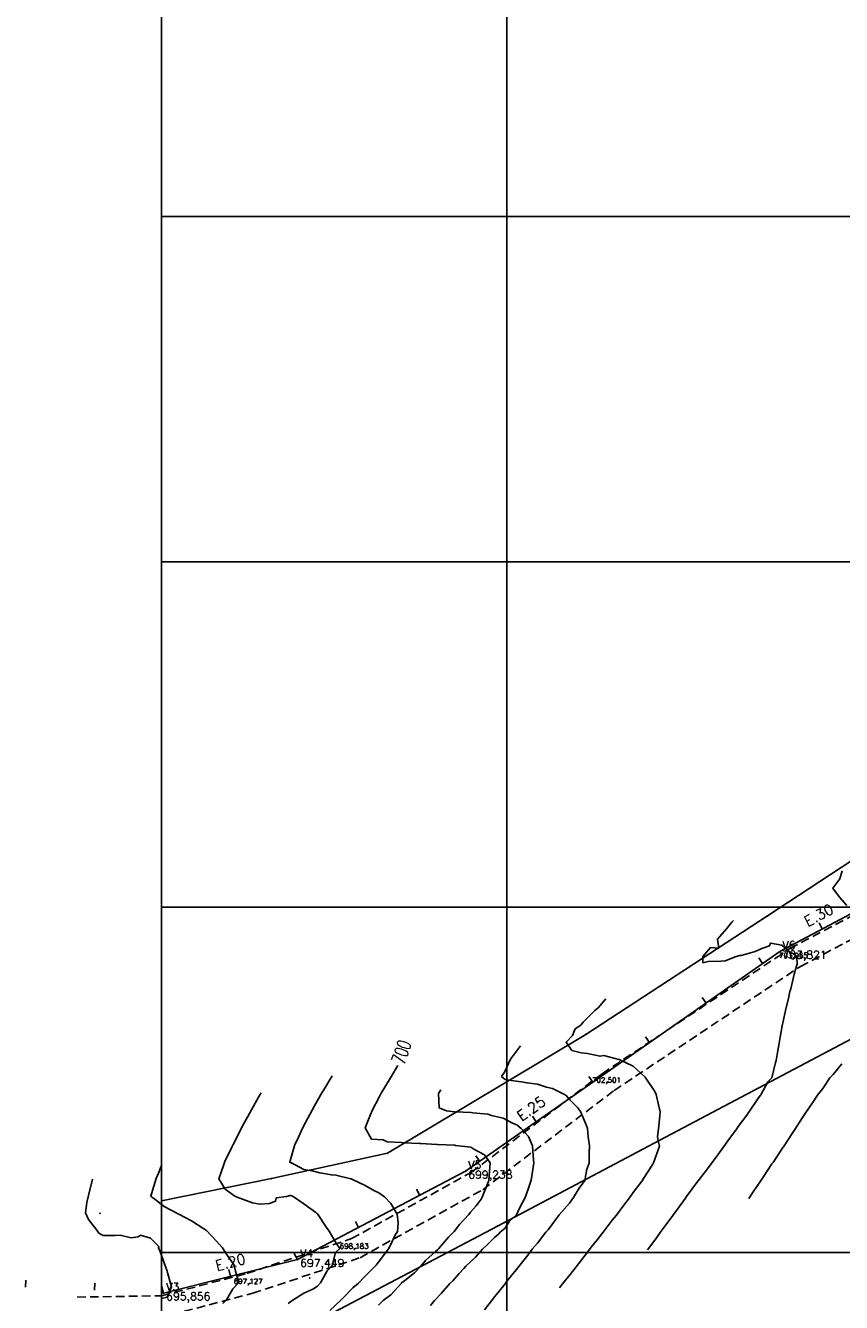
# Model space of a CAD drawing. Header units: millimetres. Extents: x 198958 to 201093, y 8706297 to 8708300.
# Tile 2 of 28: x 198961 to 199197, y 8707085 to 8707455. Entities that reach past the tile are written whole.
import ezdxf
from ezdxf.enums import TextEntityAlignment as Align

# ---------------------------------------------------------------- set-up
doc = ezdxf.new("R2010")
doc.units = ezdxf.units.MM
doc.header["$LTSCALE"] = 5
doc.linetypes.add('DASHED', pattern=[0.75, 0.5, -0.25])
for name, color, linetype in [('$CURVAS1', 30, 'Continuous'), ('$CURVAS2', 40, 'Continuous'), ('BORDO', 7, 'Continuous'), ('CERCA', 3, 'CERCA_LINE'), ('EIXO', 7, 'Continuous'), ('EST_20', 2, 'Continuous'), ('ESTACAO', 4, 'Continuous'), ('ESTRADA_BARRO', 9, 'DASHED'), ('LINHA_RECAL', 4, 'Continuous'), ('MALHA', 9, 'Continuous'), ('TEXTO$CURVA', 2, 'Continuous'), ('TEXTO_1', 2, 'Continuous'), ('TXT_EIXOCOTA', 7, 'Continuous'), ('TXT_ESTACAO', 2, 'Continuous'), ('TXT_ESTCOTA', 2, 'Continuous')]:
    doc.layers.add(name, color=color, linetype=linetype)
doc.styles.add('GEOSIS', font='ROMANS.SHX')
doc.styles.add('ROMANS', font='romans.shx', dxfattribs={"width": 0.85})
doc.linetypes.add('CERCA_LINE', pattern='A,0.5,-0.2,["X",Standard,S=0.1,R=0,X=-0.1,Y=-0.05],-0.25', length=0.95)

# ---------------------------------------------------------------- blocks, each defined once
blk = doc.blocks.new('20')
at = {"layer": 'EST_20'}
blk.add_line((0, 0), (0, 2), dxfattribs=at)

msp = doc.modelspace()

# ---------------------------------------------------------------- linework, layer by layer
at = {"layer": '$CURVAS1'}
for points in [[(199198.487, 8707200.504, 705), (199196.421, 8707202.876, 705), (199194.45, 8707205.521, 705), (199196.443, 8707208.151, 705), (199197.14, 8707210.51, 705)], [(199062.888, 8707084.762, 700), (199064.248, 8707086.091, 700), (199066.432, 8707087.685, 700), (199069.484, 8707091.068, 700), (199069.659, 8707091.248, 700), (199069.971, 8707091.508, 700), (199073.238, 8707094.099, 700), (199075.087, 8707096.043, 700), (199076.461, 8707097.67, 700), (199079.381, 8707100.209, 700), (199079.942, 8707100.719, 700), (199080.267, 8707101.021, 700), (199083.085, 8707104.452, 700), (199084.737, 8707106.001, 700), (199086.285, 8707108.07, 700), (199088.984, 8707110.982, 700), (199089.516, 8707111.626, 700), (199091.122, 8707113.522, 700), (199092.616, 8707115.446, 700), (199092.863, 8707115.966, 700), (199094.687, 8707120.576, 700), (199094.842, 8707120.957, 700), (199094.839, 8707121.04, 700), (199095.159, 8707125.956, 700), (199093.533, 8707128.206, 700), (199090.466, 8707129.881, 700), (199089.649, 8707130.437, 700), (199085.139, 8707131, 700), (199084.937, 8707131.027, 700), (199084.91, 8707131.028, 700), (199080.052, 8707131.276, 700), (199079.793, 8707131.286, 700), (199075.15, 8707131.492, 700), (199074.695, 8707131.507, 700), (199070.24, 8707131.691, 700), (199069.549, 8707131.825, 700), (199065.371, 8707131.972, 700), (199064.168, 8707132.617, 700), (199060.797, 8707132.837, 700), (199058.949, 8707136.114, 700), (199060.57, 8707139.892, 700), (199060.988, 8707141.105, 700), (199063.063, 8707144.939, 700), (199063.668, 8707146.094, 700), (199065.751, 8707149.591, 700), (199066.624, 8707151.081, 700), (199068.504, 8707154.115, 700)], [(199170.12, 8707115.627, 705), (199171.417, 8707117.517, 705), (199173.496, 8707120.612, 705), (199174.297, 8707121.783, 705), (199176.833, 8707125.598, 705), (199177.162, 8707126.079, 705), (199179.258, 8707129.269, 705), (199180.012, 8707130.402, 705), (199180.13, 8707130.583, 705), (199182.866, 8707134.72, 705), (199183.408, 8707135.569, 705), (199185.715, 8707139.048, 705), (199186.662, 8707140.555, 705), (199188.587, 8707143.33, 705), (199189.966, 8707145.54, 705), (199191.547, 8707147.433, 705), (199193.603, 8707150.525, 705), (199194.532, 8707151.485, 705), (199197.059, 8707154.573, 705)]]:
    msp.add_polyline3d(points, dxfattribs=at)
at = {"layer": '$CURVAS2'}
for points in [[(199165.637, 8707196.143, 704), (199165.222, 8707195.649, 704), (199163.683, 8707193.688, 704), (199161.056, 8707190.668, 704), (199161.437, 8707188.142, 704), (199158.978, 8707188.283, 704), (199157.345, 8707186.327, 704), (199156.764, 8707185.686, 704), (199156.754, 8707183.883, 704), (199158.391, 8707184.212, 704), (199161.977, 8707184.302, 704), (199163.277, 8707184.42, 704), (199166.456, 8707185.644, 704), (199167.511, 8707185.948, 704), (199167.858, 8707186.022, 704), (199171.923, 8707187.114, 704), (199173.86, 8707187.984, 704), (199176.073, 8707188.811, 704), (199176.365, 8707189.555, 704), (199179.669, 8707188.98, 704), (199181.964, 8707186.987, 704), (199183.094, 8707186.424, 704), (199183.698, 8707185.935, 704), (199184.064, 8707185.411, 704), (199184.133, 8707183.57, 704), (199183.222, 8707180.57, 704), (199182.27, 8707176.279, 704), (199182.02, 8707175.576, 704), (199181.588, 8707173.533, 704), (199180.827, 8707170.581, 704), (199180.621, 8707169.526, 704), (199179.766, 8707165.585, 704), (199179.191, 8707162.329, 704), (199178.896, 8707160.589, 704), (199178.375, 8707157.262, 704), (199178.061, 8707155.593, 704), (199177.828, 8707154.996, 704), (199176.803, 8707150.598, 704), (199175.631, 8707149.351, 704), (199173.623, 8707145.612, 704), (199172.92, 8707144.744, 704), (199170.143, 8707140.627, 704), (199170.037, 8707140.486, 704), (199169.529, 8707139.763, 704), (199167.033, 8707136.472, 704), (199166.587, 8707135.643, 704), (199164.083, 8707132.348, 704), (199162.918, 8707130.659, 704), (199161.133, 8707128.225, 704), (199159.196, 8707125.675, 704), (199158.14, 8707124.189, 704), (199155.425, 8707120.692, 704), (199155.105, 8707120.237, 704), (199153.708, 8707118.377, 704), (199152.117, 8707116.19, 704), (199151.737, 8707115.708, 704), (199149.15, 8707112.102, 704), (199148.094, 8707110.724, 704), (199146.173, 8707108.032, 704), (199144.455, 8707105.739, 704), (199143.194, 8707103.968, 704), (199140.818, 8707100.755, 704)], [(199128.703, 8707173.437, 703), (199126.449, 8707170.819, 703), (199125.501, 8707170.01, 703), (199123.808, 8707168.272, 703), (199122.144, 8707166.709, 703), (199121.45, 8707165.841, 703), (199119.815, 8707164.707, 703), (199119.064, 8707162.849, 703), (199117.202, 8707160.859, 703), (199118.863, 8707158.489, 703), (199121.546, 8707157.831, 703), (199123.404, 8707157.559, 703), (199127.039, 8707156.813, 703), (199128.147, 8707157.029, 703), (199132.49, 8707155.877, 703), (199132.573, 8707155.872, 703), (199132.753, 8707155.791, 703), (199136.6, 8707153.925, 703), (199139.976, 8707150.83, 703), (199140.028, 8707150.794, 703), (199140.06, 8707150.759, 703), (199142.91, 8707146.583, 703), (199143.306, 8707145.745, 703), (199143.976, 8707142.741, 703), (199144.472, 8707140.74, 703), (199144.344, 8707139.506, 703), (199143.964, 8707135.742, 703), (199143.704, 8707133.559, 703), (199143.83, 8707132.262, 703), (199144.223, 8707130.741, 703), (199142.509, 8707125.963, 703), (199142.426, 8707125.749, 703), (199142.411, 8707125.728, 703), (199142.311, 8707125.571, 703), (199139.566, 8707121.393, 703), (199139.228, 8707120.762, 703), (199136.601, 8707117.3, 703), (199135.554, 8707115.779, 703), (199133.597, 8707113.286, 703), (199131.753, 8707110.795, 703), (199130.579, 8707109.3, 703), (199127.886, 8707105.812, 703), (199127.537, 8707105.363, 703), (199126.261, 8707103.733, 703), (199124.475, 8707101.466, 703), (199123.982, 8707100.829, 703), (199121.415, 8707097.564, 703), (199120.07, 8707095.846, 703), (199118.369, 8707093.636, 703), (199116.182, 8707090.863, 703), (199115.318, 8707089.717, 703)], [(199093.52, 8707083.352, 702), (199095.58, 8707085.953, 702), (199096.599, 8707087.214, 702), (199099.511, 8707090.936, 702), (199099.659, 8707091.115, 702), (199100.168, 8707091.765, 702), (199102.732, 8707094.99, 702), (199103.457, 8707095.919, 702), (199105.817, 8707098.84, 702), (199107.41, 8707100.902, 702), (199108.9, 8707102.694, 702), (199111.341, 8707105.884, 702), (199111.978, 8707106.559, 702), (199114.124, 8707109.462, 702), (199114.992, 8707110.553, 702), (199115.227, 8707110.868, 702), (199118.167, 8707114.221, 702), (199119.313, 8707115.85, 702), (199121.006, 8707118.569, 702), (199122.58, 8707120.835, 702), (199123.237, 8707124.146, 702), (199123.843, 8707125.83, 702), (199123.904, 8707128.81, 702), (199123.984, 8707130.829, 702), (199123.61, 8707133.48, 702), (199123.346, 8707135.832, 702), (199123.019, 8707136.971, 702), (199121.333, 8707140.841, 702), (199120.53, 8707141.962, 702), (199118.309, 8707144.201, 702), (199117.256, 8707145.398, 702), (199116.534, 8707145.862, 702), (199113.266, 8707147.418, 702), (199111.531, 8707147.818, 702), (199108.893, 8707148.679, 702), (199105.916, 8707149.082, 702), (199104.265, 8707149.437, 702), (199100.517, 8707149.91, 702), (199099.554, 8707150.031, 702), (199098.499, 8707150.941, 702), (199099.383, 8707152.205, 702), (199101.081, 8707155.93, 702), (199101.925, 8707157.153, 702), (199103.956, 8707159.795, 702)], [(199048.726, 8707083.133, 699), (199051.97, 8707086.144, 699), (199052.136, 8707086.327, 699), (199052.523, 8707086.729, 699), (199055.453, 8707089.709, 699), (199057.032, 8707091.122, 699), (199058.848, 8707092.931, 699), (199062.01, 8707096.1, 699), (199062.173, 8707096.296, 699), (199062.783, 8707097.114, 699), (199065.195, 8707100.273, 699), (199065.861, 8707101.084, 699), (199067.767, 8707105.161, 699), (199068.342, 8707106.073, 699), (199068.56, 8707108.541, 699), (199068.236, 8707111.073, 699), (199066.409, 8707114.2, 699), (199064.551, 8707116.09, 699), (199062.948, 8707117.267, 699), (199061.458, 8707117.92, 699), (199059.004, 8707119.378, 699), (199055.32, 8707121.13, 699), (199054.95, 8707121.27, 699), (199054.807, 8707121.28, 699), (199050.512, 8707122.404, 699), (199049.238, 8707122.451, 699), (199045.83, 8707123.055, 699), (199043.663, 8707123.636, 699), (199041.277, 8707123.96, 699), (199037.51, 8707125.99, 699), (199037.287, 8707125.981, 699), (199037.156, 8707126.21, 699), (199037.259, 8707126.498, 699), (199038.652, 8707131.203, 699), (199039.287, 8707132.486, 699), (199040.935, 8707136.193, 699), (199041.727, 8707137.64, 699), (199043.621, 8707141.181, 699), (199044.343, 8707142.438, 699), (199046.483, 8707146.169, 699), (199047.031, 8707147.092, 699), (199049.456, 8707151.156, 699)], [(199036.72, 8707085.207, 698), (199037.427, 8707085.803, 698), (199038.024, 8707086.205, 698), (199041.232, 8707088.199, 698), (199043.803, 8707089.306, 698), (199045.222, 8707090.22, 698), (199046.029, 8707091.17, 698), (199048.02, 8707094.65, 698), (199049.396, 8707096.156, 698), (199050.396, 8707099.934, 698), (199051.645, 8707101.146, 698), (199050.55, 8707102.654, 698), (199048.595, 8707106.159, 698), (199047.831, 8707107.186, 698), (199045.152, 8707111.174, 698), (199044.927, 8707111.354, 698), (199044.672, 8707111.508, 698), (199041.26, 8707114.014, 698), (199038.123, 8707116.205, 698), (199037.488, 8707116.465, 698), (199037.233, 8707116.462, 698), (199036.204, 8707116.214, 698), (199033.264, 8707115.786, 698), (199033.062, 8707114.807, 698), (199031.315, 8707114.167, 698), (199028.508, 8707113.927, 698), (199026.406, 8707114.368, 698), (199022.654, 8707115.676, 698), (199022.16, 8707115.882, 698), (199021.218, 8707116.279, 698), (199018.398, 8707118.353, 698), (199016.592, 8707121.3, 698), (199017.97, 8707125.147, 698), (199018.325, 8707126.292, 698), (199020.333, 8707130.459, 698), (199020.722, 8707131.282, 698), (199022.868, 8707135.421, 698), (199023.31, 8707136.27, 698), (199025.479, 8707140.23, 698), (199026.045, 8707141.258, 698), (199028.144, 8707144.93, 698), (199028.899, 8707146.246, 698)], [(199080.89, 8707147.08, 701), (199080.276, 8707146.021, 701), (199080.405, 8707141.889, 701), (199082.567, 8707141.011, 701), (199084.84, 8707140.748, 701), (199085.099, 8707140.733, 701), (199089.738, 8707140.524, 701), (199090.224, 8707140.459, 701), (199094.503, 8707140.038, 701), (199095.603, 8707139.67, 701), (199098.93, 8707138.884, 701), (199101.715, 8707137.399, 701), (199102.935, 8707136.893, 701), (199104.168, 8707135.916, 701), (199106.257, 8707133.551, 701), (199107.446, 8707130.902, 701), (199107.79, 8707126.67, 701), (199107.841, 8707125.9, 701), (199107.724, 8707125.25, 701), (199107.076, 8707120.903, 701), (199106.171, 8707118.302, 701), (199105.313, 8707115.911, 701), (199103.793, 8707113.022, 701), (199102.795, 8707110.922, 701), (199100.764, 8707109.058, 701), (199099.429, 8707106.912, 701), (199098.149, 8707105.942, 701), (199097.622, 8707105.323, 701), (199096.469, 8707104.275, 701), (199094.235, 8707102.083, 701), (199093.025, 8707100.965, 701), (199090.96, 8707098.617, 701), (199088.16, 8707095.986, 701), (199087.606, 8707095.31, 701), (199086.192, 8707093.857, 701), (199084.352, 8707091.803, 701), (199083.524, 8707091.006, 701), (199081.152, 8707088.185, 701), (199079.071, 8707086.026, 701), (199077.924, 8707084.624, 701)], [(199017.781, 8707085.176, 697), (199018.819, 8707086.29, 697), (199020.641, 8707089.482, 697), (199022.41, 8707091.274, 697), (199021.418, 8707094.588, 697), (199021.014, 8707096.28, 697), (199018.873, 8707099.465, 697), (199017.711, 8707101.295, 697), (199015.831, 8707103.36, 697), (199013.058, 8707106.315, 697), (199012.506, 8707106.697, 697), (199011.979, 8707106.997, 697), (199008.725, 8707109.129, 697), (199004.978, 8707111.066, 697), (199004.76, 8707111.199, 697), (199004.406, 8707111.353, 697), (199000.794, 8707113.267, 697), (198997.697, 8707115.7, 697), (198997.17, 8707116.011, 697), (198996.885, 8707116.386, 697), (198997.069, 8707116.97, 697), (198998.498, 8707121.379, 697), (198999.102, 8707122.947, 697), (198999.902, 8707124.958, 697)], [(198980.036, 8707121.241, 696), (198980.02, 8707121.179, 696), (198978.833, 8707116.465, 696), (198978.377, 8707114.412, 696), (198977.965, 8707111.469, 696), (198978.874, 8707109.555, 696), (198981.242, 8707106.454, 696), (198981.856, 8707105.543, 696), (198983.068, 8707104.928, 696), (198986.549, 8707104.912, 696), (198988.028, 8707104.985, 696), (198991.226, 8707104.251, 696), (198993.275, 8707104.464, 696), (198993.896, 8707105.028, 696), (198996.782, 8707104.164, 696), (198999.31, 8707101.579, 696), (198999.056, 8707101.376, 696), (198999.458, 8707100.711, 696), (199001.001, 8707096.368, 696), (199001.515, 8707094.866, 696), (199002.49, 8707091.361, 696), (199002.937, 8707089.993, 696), (199001.63, 8707087.032, 696), (199000, 8707086.608, 696)]]:
    msp.add_polyline3d(points, dxfattribs=at)
at = {"layer": 'BORDO'}
msp.add_point((199042.872, 8707092.606, 697.54), dxfattribs=at)
at = {"layer": 'CERCA'}
for points in [[(199031.828, 8707121.388), (199065.452, 8707128.715), (199122.887, 8707163.127), (199175.531, 8707197.461), (199242.384, 8707241.289)], [(199201.724, 8707162.784), (199144.337, 8707132.457), (199097.318, 8707107.636), (199048.021, 8707081.599), (199024.922, 8707068.917), (199046.888, 8707049.182), (199063.436, 8707028.823)], [(199000, 8707114.923), (199031.828, 8707121.388)]]:
    msp.add_lwpolyline(points, dxfattribs=at)
for p in [(199175.533, 8707197.459, 704.448), (199122.889, 8707163.125, 703.462), (199144.339, 8707132.455, 703.024), (199065.454, 8707128.713, 699.67), (199031.829, 8707121.386, 698.803), (198982.212, 8707111.308, 696.278), (199097.32, 8707107.633, 700.732)]:
    msp.add_point(p, dxfattribs=at)
at = {"layer": 'EIXO'}
for p in [(199183.524, 8707185.387, 703.965), (199129.361, 8707149.3, 702.501), (199056.297, 8707101.214, 698.183), (199025.592, 8707091.023, 697.126)]:
    msp.add_point(p, dxfattribs=at)
at = {"layer": 'ESTACAO'}
for p in [(199179.078, 8707187.136, 703.821), (199088.06, 8707123.484, 699.238), (199039.375, 8707097.892, 697.449), (199000.572, 8707088.218, 695.856)]:
    msp.add_point(p, dxfattribs=at)
at = {"layer": 'ESTRADA_BARRO'}
for p, q in [((199181.986, 8707187.971), (199348.674, 8707275.975)), ((199185.059, 8707182.808), (199351.543, 8707270.705)), ((199127.623, 8707151.751), (199181.986, 8707187.971)), ((199131.095, 8707146.854), (199185.059, 8707182.808)), ((199089.761, 8707123.201), (199127.623, 8707151.751)), ((199093.038, 8707118.157), (199131.095, 8707146.854)), ((199055.085, 8707103.975), (199089.761, 8707123.201)), ((199057.505, 8707098.456), (199093.038, 8707118.157)), ((199024.737, 8707093.903), (199055.085, 8707103.975)), ((199026.444, 8707088.148), (199057.505, 8707098.456)), ((199000.041, 8707087.435), (199024.737, 8707093.903)), ((198975.545, 8707087.054), (199000.041, 8707087.435)), ((198999.308, 8707081.041), (199026.444, 8707088.148))]:
    msp.add_line(p, q, dxfattribs=at)
at = {"layer": 'LINHA_RECAL'}
msp.add_lwpolyline([(199000, 8707088.245), (199000.571, 8707088.22), (199039.374, 8707097.894), (199088.059, 8707123.486), (199179.076, 8707187.139), (199350.335, 8707277.958), (199489.56, 8707356.837), (199526.737, 8707384.241), (199539.368, 8707464.745)], dxfattribs=at)
at = {"layer": 'MALHA'}
for p, q in [((199000, 8708300), (199000, 8706900)), ((199000, 8708300), (199000, 8706900)), ((199100, 8708300), (199100, 8706900)), ((199100, 8708300), (199100, 8706900)), ((199000, 8707400), (199900, 8707400)), ((199000, 8707400), (199900, 8707400)), ((199000, 8707300), (199900, 8707300)), ((199000, 8707300), (199900, 8707300)), ((199000, 8707200), (199900, 8707200)), ((199000, 8707200), (199900, 8707200)), ((199000, 8707100), (199900, 8707100)), ((199000, 8707100), (199900, 8707100))]:
    msp.add_line(p, q, dxfattribs=at)

# ---------------------------------------------------------------- block references
at = {"layer": 'ESTRADA_BARRO'}
for p, rotation in [((199191.405, 8707193.676), 27.93733306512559), ((199174.122, 8707183.674), 34.9667958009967), ((199157.733, 8707172.212), 34.9667958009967), ((199141.343, 8707160.75), 34.9667958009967), ((199124.953, 8707149.288), 34.9667958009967), ((199108.564, 8707137.826), 34.9667958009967), ((199092.174, 8707126.364), 34.9667958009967), ((199074.801, 8707116.517), 27.72958857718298), ((199057.097, 8707107.211), 27.72958857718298), ((199039.394, 8707097.905), 27.72958857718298), ((199019.99, 8707093.062), 13.99839573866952), ((198960.622, 8707089.943), 357.530142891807), ((198980.603, 8707089.082), 357.530142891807), ((199000.584, 8707088.224), 13.99839573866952)]:
    msp.add_blockref('20', p, dxfattribs=dict(at, rotation=rotation))

# ---------------------------------------------------------------- texts
at = {"layer": 'TEXTO$CURVA', "style": 'GEOSIS', "width": 0.65}
msp.add_text('700', height=4, rotation=71.08116, dxfattribs=at).set_placement((199072.544, 8707156.974), align=Align.BOTTOM_CENTER)
at = {"layer": 'TEXTO_1', "style": 'ROMANS'}
for s, rotation, p in [('E.30', 27.93733, (199187.594, 8707193.475)), ('E.25', 34.9668, (199104.806, 8707137.159)), ('E.20', 13.9984, (199016.243, 8707093.784))]:
    msp.add_text(s, height=3, rotation=rotation, dxfattribs=at).set_placement(p, align=Align.BOTTOM_LEFT)
at = {"layer": 'TXT_EIXOCOTA', "style": 'GEOSIS'}
for s, p in [('703,965', (199178.87, 8707184.801, 1385.352)), ('702,501', (199124.706, 8707148.714, 1383.888)), ('698,183', (199051.642, 8707100.627, 1379.57)), ('697,127', (199020.937, 8707090.437, 1378.514))]:
    msp.add_text(s, height=1.5, dxfattribs=at).set_placement(p, align=Align.BOTTOM_LEFT)
at = {"layer": 'TXT_ESTACAO', "style": 'GEOSIS'}
for s, p in [('V6', (199179.876, 8707187.135)), ('V5', (199088.859, 8707123.483)), ('V4', (199040.174, 8707097.89)), ('V3', (199001.371, 8707088.217))]:
    msp.add_text(s, height=2.3, dxfattribs=at).set_placement(p, align=Align.BOTTOM_LEFT)
at = {"layer": 'TXT_ESTCOTA', "style": 'GEOSIS'}
for s, p in [('703,821', (199179.864, 8707184.335)), ('699,238', (199088.847, 8707120.683)), ('697,449', (199040.162, 8707095.09)), ('695,856', (199001.358, 8707085.417))]:
    msp.add_text(s, height=2.3, dxfattribs=at).set_placement(p, align=Align.BOTTOM_LEFT)

doc.saveas('drawing.dxf')
